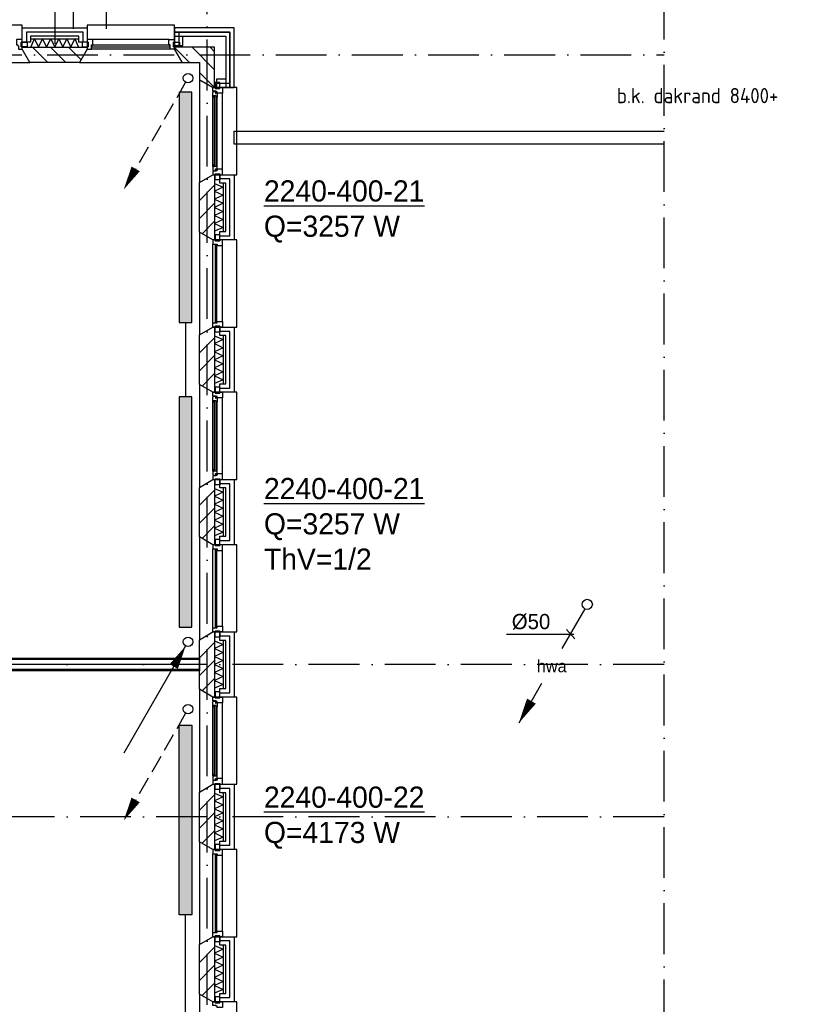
# Model space of a CAD drawing. Extents: x -1448 to 118900, y -195097 to 442500.
# Tile 101 of 103: x 80452 to 89675, y 409959 to 421589. Entities that reach past the tile are written whole.
import ezdxf
from ezdxf.enums import TextEntityAlignment as Align

# ---------------------------------------------------------------- set-up
doc = ezdxf.new("R2010")
doc.units = 0
doc.header["$LTSCALE"] = 100
for name, pattern in [('2322107', [2000, 1000, 1000]), ('CENTER4', [5, 3.125, -0.625, 0.625, -0.625]), ('DASHDOT', [9, 6, -1.5, 0, -1.5])]:
    doc.linetypes.add(name, pattern=pattern)
doc.layers.get('0').update_dxf_attribs({"linetype": 'CONTINUOUS'})
for name, color, linetype in [('AL$7----_STRAMIEN', 1, 'DASHDOT'), ('AL21----_BUITENWAND', 4, 'CONTINUOUS'), ('AL21K---_ISOLATIE', 1, 'CONTINUOUS'), ('AL22----_BINNENWAND', 7, 'CONTINUOUS'), ('AL27----_DAKEN', 7, 'CONTINUOUS'), ('AL28----_KONSTRUKTIE', 3, 'CONTINUOUS'), ('AL31----_BUITENKOZ', 7, 'CONTINUOUS'), ('ALL-----_REFLIJNEN', 8, 'CONTINUOUS'), ('ALXA3---_VOLZWART', 14, 'CONTINUOUS'), ('ALXAB---_PREFABBETON', 1, 'CONTINUOUS'), ('BL$4----', 7, 'CONTINUOUS'), ('WI561---', 1, 'CONTINUOUS'), ('WL521---', 4, 'CONTINUOUS'), ('WL561---', 4, 'CONTINUOUS'), ('WL561---_AANVOER', 4, 'CONTINUOUS'), ('WL561---_RETOUR', 4, 'CONTINUOUS'), ('WL570---_HARTLIJN', 1, 'CONTINUOUS')]:
    doc.layers.add(name, color=color, linetype=linetype)
doc.styles.add('BURO-018', font='BUROFONT.shx', dxfattribs={"height": 180})
doc.styles.add('BURO-025', font='BUROFONT.shx', dxfattribs={"height": 250})
doc.styles.get("Standard").update_dxf_attribs({"font": 'ISOCP'})

# ---------------------------------------------------------------- blocks, each defined once
blk = doc.blocks.new('2322401')
at = {"color": 0, "linetype": 'CONTINUOUS'}
for p, q in [((-0.5, 0.5, 1), (-0.5, 0.5)), ((-0.5, 0.5, 1), (-0.5, -0.5, 1)), ((0.5, 0.5, 1), (-0.5, 0.5, 1)), ((0.5, 0.5), (-0.5, 0.5)), ((-0.5, 0.5), (-0.5, -0.5)), ((0.5, 0.5, 1), (0.5, 0.5)), ((0.5, -0.5, 1), (0.5, 0.5, 1)), ((0.5, -0.5), (0.5, 0.5)), ((-0.5, -0.5, 1), (-0.5, -0.5)), ((-0.5, -0.5, 1), (0.5, -0.5, 1)), ((-0.5, -0.5), (0.5, -0.5)), ((0.5, -0.5, 1), (0.5, -0.5))]:
    blk.add_line(p, q, dxfattribs=at)
blk = doc.blocks.new('CVHATCH1')
at = {"color": 0, "linetype": 'CONTINUOUS'}
blk.add_solid([(-0.5, -0.5), (0.5, -0.5), (-0.5, 0.5), (0.5, 0.5)], dxfattribs=at)
blk = doc.blocks.new('LDV4107')
at = {"color": 0, "linetype": 'CONTINUOUS'}
blk.add_line((-0.25, -0.43), (-6.75, -11.69), dxfattribs=at)
blk.add_lwpolyline([(-0.25, -0.43, 0, 1, 0), (-1.5, -2.6, 1, 1, 0)], format="xyseb", dxfattribs=at)
blk.add_circle((0, 0), 0.5, dxfattribs=at)
blk = doc.blocks.new('LDV2108')
at = {"color": 0, "linetype": 'CONTINUOUS'}
for p, q in [((-0.25, -0.43), (-1.19, -2.06)), ((-1.56, -2.71), (-2.5, -4.33)), ((-2.87, -4.98), (-3.81, -6.6)), ((-4.19, -7.25), (-5.12, -8.88)), ((-5.5, -9.53), (-6.44, -11.15))]:
    blk.add_line(p, q, dxfattribs=at)
blk.add_lwpolyline([(-6.75, -11.69, 0, 1, 0), (-5.5, -9.53, 1, 1, 0)], format="xyseb", dxfattribs=at)
blk.add_circle((0, 0), 0.5, dxfattribs=at)
blk = doc.blocks.new('CVRINFO2')
at = {"color": 0, "linetype": 'CONTINUOUS', "style": 'BURO-025'}
for tag, p in [('CV_TEXT125', (0, 0)), ('CV_TEXT225', (0, -4.17)), ('CV_TEXT325', (0, -8.33)), ('CV_TEXT425', (0, -12.5))]:
    blk.add_attdef(tag, p, '', height=2.5, dxfattribs=at)
blk = doc.blocks.new('LDV2')
at = {"color": 0, "linetype": 'CONTINUOUS'}
for p, q in [((-0.25, -0.433), (-2.5, -4.33)), ((-4.5, -7.794), (-6.75, -11.691))]:
    blk.add_line(p, q, dxfattribs=at)
blk.add_lwpolyline([(-6.75, -11.691, 0, 1, 0), (-5.5, -9.526, 1, 1, 0)], format="xyseb", dxfattribs=at)
blk.add_circle((0, 0), 0.5, dxfattribs=at)
at = {"color": 0, "linetype": 'CONTINUOUS', "style": 'BURO-018'}
blk.add_attdef('LD_TEXT1', text='', height=1.8, dxfattribs=at).set_placement((-3.5, -6.062), align=Align.MIDDLE)

msp = doc.modelspace()

# ---------------------------------------------------------------- linework, layer by layer
at = {"layer": 'AL$7----_STRAMIEN', "color": 1}
for p, q in [((82665.4, 371249), (82665.4, 439905.7)), ((88065.4, 413972.7), (47396.4, 413972.7)), ((88065.4, 412172.7), (2467.7, 412172.7))]:
    msp.add_line(p, q, dxfattribs=at)
for points in [[(80865.4, 439905.7), (80865.4, 421172.7)], [(88065.4, 403352.1), (88065.4, 439905.7)], [(2467.7, 421172.7), (88065.4, 421172.7)]]:
    msp.add_lwpolyline(points, dxfattribs=at)
at = {"layer": 'AL21----_BUITENWAND', "color": 8}
for p, q in [((80480.4, 421323.7), (80480.4, 421492.7)), ((80480.4, 421492.7), (81250.4, 421492.7)), ((81250.4, 421492.7), (81250.4, 421323.7)), ((82985.4, 421492.7), (82280.4, 421492.7)), ((82280.4, 421492.7), (82280.4, 421392.7)), ((82985.4, 421492.7), (82280.4, 421492.7)), ((82280.4, 421492.7), (82280.4, 421392.7)), ((82985.4, 421492.7), (82280.4, 421492.7)), ((82280.4, 421492.7), (82280.4, 421282.7)), ((82985.4, 420787.7), (82985.4, 421492.7)), ((82985.4, 420787.7), (82985.4, 421492.7)), ((82985.4, 420787.7), (82985.4, 421492.7)), ((81150.4, 421392.7), (80580.4, 421392.7)), ((80580.4, 421392.7), (80580.4, 421323.7)), ((81150.4, 421323.7), (81150.4, 421392.7)), ((82280.4, 421392.7), (82885.4, 421392.7)), ((82280.4, 421392.7), (82885.4, 421392.7)), ((82380.4, 421282.7), (82380.4, 421392.7)), ((82380.4, 421392.7), (82885.4, 421392.7)), ((82885.4, 421392.7), (82885.4, 420787.7)), ((82885.4, 421392.7), (82885.4, 420787.7)), ((82885.4, 421392.7), (82885.4, 420887.7)), ((80580.4, 421323.7), (80480.4, 421323.7)), ((81250.4, 421323.7), (81150.4, 421323.7)), ((82280.4, 421282.7), (82380.4, 421282.7)), ((82885.4, 420887.7), (82775.4, 420887.7)), ((82775.4, 420887.7), (82775.4, 420787.7)), ((82775.4, 420787.7), (82985.4, 420787.7)), ((82885.4, 420787.7), (82985.4, 420787.7)), ((82885.4, 420787.7), (82985.4, 420787.7)), ((82816.4, 419657.7), (82816.4, 419757.7)), ((82816.4, 419757.7), (82985.4, 419757.7)), ((82985.4, 419757.7), (82985.4, 418987.7)), ((82885.4, 419657.7), (82816.4, 419657.7)), ((82885.4, 419087.7), (82885.4, 419657.7)), ((82816.4, 419087.7), (82885.4, 419087.7)), ((82816.4, 418987.7), (82816.4, 419087.7)), ((82985.4, 418987.7), (82816.4, 418987.7)), ((82816.4, 417857.7), (82816.4, 417957.7)), ((82816.4, 417957.7), (82985.4, 417957.7)), ((82985.4, 417957.7), (82985.4, 417187.7)), ((82885.4, 417857.7), (82816.4, 417857.7)), ((82885.4, 417287.7), (82885.4, 417857.7)), ((82816.4, 417287.7), (82885.4, 417287.7)), ((82816.4, 417187.7), (82816.4, 417287.7)), ((82985.4, 417187.7), (82816.4, 417187.7)), ((82816.4, 416057.7), (82816.4, 416157.7)), ((82816.4, 416157.7), (82985.4, 416157.7)), ((82985.4, 416157.7), (82985.4, 415387.7)), ((82885.4, 416057.7), (82816.4, 416057.7)), ((82885.4, 415487.7), (82885.4, 416057.7)), ((82816.4, 415487.7), (82885.4, 415487.7)), ((82816.4, 415387.7), (82816.4, 415487.7)), ((82985.4, 415387.7), (82816.4, 415387.7)), ((82816.4, 414257.7), (82816.4, 414357.7)), ((82816.4, 414357.7), (82985.4, 414357.7)), ((82985.4, 414357.7), (82985.4, 413587.7)), ((82885.4, 414257.7), (82816.4, 414257.7)), ((82885.4, 413687.7), (82885.4, 414257.7)), ((82816.4, 413687.7), (82885.4, 413687.7)), ((82816.4, 413587.7), (82816.4, 413687.7)), ((82985.4, 413587.7), (82816.4, 413587.7)), ((82816.4, 412457.7), (82816.4, 412557.7)), ((82816.4, 412557.7), (82985.4, 412557.7)), ((82985.4, 412557.7), (82985.4, 411787.7)), ((82885.4, 412457.7), (82816.4, 412457.7)), ((82885.4, 411887.7), (82885.4, 412457.7)), ((82816.4, 411887.7), (82885.4, 411887.7)), ((82816.4, 411787.7), (82816.4, 411887.7)), ((82985.4, 411787.7), (82816.4, 411787.7)), ((82816.4, 410657.7), (82816.4, 410757.7)), ((82816.4, 410757.7), (82985.4, 410757.7)), ((82885.4, 410657.7), (82816.4, 410657.7)), ((82885.4, 410087.7), (82885.4, 410657.7)), ((82985.4, 410757.7), (82985.4, 409987.7)), ((82816.4, 410087.7), (82885.4, 410087.7)), ((82816.4, 409987.7), (82816.4, 410087.7)), ((82985.4, 409987.7), (82816.4, 409987.7))]:
    msp.add_line(p, q, dxfattribs=at)
at = {"layer": 'AL21K---_ISOLATIE', "color": 8, "linetype": 'CONTINUOUS'}
for p, q in [((80580.4, 421362.7), (81150.4, 421362.7)), ((80584.6, 421262.7), (80627.9, 421362.7)), ((80627.9, 421362.7), (80675.4, 421262.7)), ((80675.4, 421262.7), (80722.9, 421362.7)), ((80722.9, 421362.7), (80770.4, 421262.7)), ((80770.4, 421262.7), (80817.9, 421362.7)), ((80817.9, 421362.7), (80865.4, 421262.7)), ((80865.4, 421262.7), (80912.9, 421362.7)), ((80912.9, 421362.7), (80960.4, 421262.7)), ((80960.4, 421262.7), (81007.9, 421362.7)), ((81007.9, 421362.7), (81055.4, 421262.7)), ((81055.4, 421262.7), (81102.9, 421362.7)), ((81102.9, 421362.7), (81146.2, 421262.7)), ((80580.4, 421262.7), (81150.4, 421262.7)), ((82755.4, 419657.7), (82755.4, 419087.7)), ((82755.4, 419653.5), (82855.4, 419610.2)), ((82855.4, 419657.7), (82855.4, 419087.7)), ((82855.4, 419610.2), (82755.4, 419562.7)), ((82755.4, 419562.7), (82855.4, 419515.2)), ((82855.4, 419515.2), (82755.4, 419467.7)), ((82755.4, 419467.7), (82855.4, 419420.2)), ((82855.4, 419420.2), (82755.4, 419372.7)), ((82755.4, 419372.7), (82855.4, 419325.2)), ((82855.4, 419325.2), (82755.4, 419277.7)), ((82755.4, 419277.7), (82855.4, 419230.2)), ((82855.4, 419230.2), (82755.4, 419182.7)), ((82755.4, 419182.7), (82855.4, 419135.2)), ((82855.4, 419135.2), (82755.4, 419091.9)), ((82755.4, 417857.7), (82755.4, 417287.7)), ((82755.4, 417853.5), (82855.4, 417810.2)), ((82855.4, 417810.2), (82755.4, 417762.7)), ((82755.4, 417762.7), (82855.4, 417715.2)), ((82855.4, 417857.7), (82855.4, 417287.7)), ((82855.4, 417715.2), (82755.4, 417667.7)), ((82755.4, 417667.7), (82855.4, 417620.2)), ((82855.4, 417620.2), (82755.4, 417572.7)), ((82755.4, 417572.7), (82855.4, 417525.2)), ((82855.4, 417525.2), (82755.4, 417477.7)), ((82755.4, 417477.7), (82855.4, 417430.2)), ((82855.4, 417430.2), (82755.4, 417382.7)), ((82755.4, 417382.7), (82855.4, 417335.2)), ((82855.4, 417335.2), (82755.4, 417291.9)), ((82755.4, 416057.7), (82755.4, 415487.7)), ((82755.4, 416053.5), (82855.4, 416010.2)), ((82855.4, 416010.2), (82755.4, 415962.7)), ((82855.4, 416057.7), (82855.4, 415487.7)), ((82755.4, 415962.7), (82855.4, 415915.2)), ((82855.4, 415915.2), (82755.4, 415867.7)), ((82755.4, 415867.7), (82855.4, 415820.2)), ((82855.4, 415820.2), (82755.4, 415772.7)), ((82755.4, 415772.7), (82855.4, 415725.2)), ((82855.4, 415725.2), (82755.4, 415677.7)), ((82755.4, 415677.7), (82855.4, 415630.2)), ((82855.4, 415630.2), (82755.4, 415582.7)), ((82755.4, 415582.7), (82855.4, 415535.2)), ((82855.4, 415535.2), (82755.4, 415491.9)), ((82755.4, 414257.7), (82755.4, 413687.7)), ((82755.4, 414253.5), (82855.4, 414210.2)), ((82855.4, 414210.2), (82755.4, 414162.7)), ((82755.4, 414162.7), (82855.4, 414115.2)), ((82855.4, 414257.7), (82855.4, 413687.7)), ((82855.4, 414115.2), (82755.4, 414067.7)), ((82755.4, 414067.7), (82855.4, 414020.2)), ((82855.4, 414020.2), (82755.4, 413972.7)), ((82755.4, 413972.7), (82855.4, 413925.2)), ((82855.4, 413925.2), (82755.4, 413877.7)), ((82755.4, 413877.7), (82855.4, 413830.2)), ((82855.4, 413830.2), (82755.4, 413782.7)), ((82755.4, 413782.7), (82855.4, 413735.2)), ((82855.4, 413735.2), (82755.4, 413691.9)), ((82755.4, 412457.7), (82755.4, 411887.7)), ((82755.4, 412453.5), (82855.4, 412410.2)), ((82855.4, 412410.2), (82755.4, 412362.7)), ((82855.4, 412457.7), (82855.4, 411887.7)), ((82755.4, 412362.7), (82855.4, 412315.2)), ((82855.4, 412315.2), (82755.4, 412267.7)), ((82755.4, 412267.7), (82855.4, 412220.2)), ((82855.4, 412220.2), (82755.4, 412172.7)), ((82755.4, 412172.7), (82855.4, 412125.2)), ((82855.4, 412125.2), (82755.4, 412077.7)), ((82755.4, 412077.7), (82855.4, 412030.2)), ((82855.4, 412030.2), (82755.4, 411982.7)), ((82755.4, 411982.7), (82855.4, 411935.2)), ((82855.4, 411935.2), (82755.4, 411891.9)), ((82755.4, 410657.7), (82755.4, 410087.7)), ((82855.4, 410657.7), (82855.4, 410087.7)), ((82755.4, 410653.5), (82855.4, 410610.2)), ((82855.4, 410610.2), (82755.4, 410562.7)), ((82755.4, 410562.7), (82855.4, 410515.2)), ((82855.4, 410515.2), (82755.4, 410467.7)), ((82755.4, 410467.7), (82855.4, 410420.2)), ((82855.4, 410420.2), (82755.4, 410372.7)), ((82755.4, 410372.7), (82855.4, 410325.2)), ((82855.4, 410325.2), (82755.4, 410277.7)), ((82755.4, 410277.7), (82855.4, 410230.2)), ((82855.4, 410230.2), (82755.4, 410182.7)), ((82755.4, 410182.7), (82855.4, 410135.2)), ((82855.4, 410135.2), (82755.4, 410091.9))]:
    msp.add_line(p, q, dxfattribs=at)
at = {"layer": 'AL22----_BINNENWAND', "color": 8}
for p, q in [((75116.5, 414047.7), (82575.4, 414047.7)), ((82575.4, 414047.7), (82575.4, 413897.7)), ((82575.4, 413897.7), (75116.5, 413897.7))]:
    msp.add_line(p, q, dxfattribs=at)
at = {"layer": 'AL22----_BINNENWAND', "color": 8, "linetype": 'CONTINUOUS'}
for p, q in [((82575.4, 414032.7), (75116.5, 414032.7)), ((82575.4, 413912.7), (75116.5, 413912.7))]:
    msp.add_line(p, q, dxfattribs=at)
at = {"layer": 'AL27----_DAKEN', "color": 8}
for p, q in [((81475.4, 439182.7), (81475.4, 421482.7)), ((81085.4, 438792.7), (81085.4, 421482.7)), ((82985, 420118.7), (82985, 420272.7))]:
    msp.add_line(p, q, dxfattribs=at)
at = {"layer": 'AL28----_KONSTRUKTIE', "color": 8}
for p, q in [((80480.4, 421242.7), (80480.4, 421262.7)), ((80480.4, 421262.7), (81250.4, 421262.7)), ((80572.8, 421082.7), (80480.4, 421242.7)), ((81250.4, 421242.7), (81158, 421082.7)), ((81250.4, 421262.7), (81250.4, 421242.7)), ((81158, 421082.7), (80572.8, 421082.7)), ((82575.4, 419665.4), (82735.4, 419757.7)), ((82735.4, 419757.7), (82755.4, 419757.7)), ((82755.4, 419757.7), (82755.4, 418987.7)), ((82575.4, 419080.1), (82575.4, 419665.4)), ((82735.4, 418987.7), (82575.4, 419080.1)), ((82755.4, 418987.7), (82735.4, 418987.7)), ((82575.4, 417865.4), (82735.4, 417957.7)), ((82735.4, 417957.7), (82755.4, 417957.7)), ((82755.4, 417957.7), (82755.4, 417187.7)), ((82575.4, 417280.1), (82575.4, 417865.4)), ((82735.4, 417187.7), (82575.4, 417280.1)), ((82755.4, 417187.7), (82735.4, 417187.7)), ((82575.4, 416065.4), (82735.4, 416157.7)), ((82735.4, 416157.7), (82755.4, 416157.7)), ((82755.4, 416157.7), (82755.4, 415387.7)), ((82575.4, 415480.1), (82575.4, 416065.4)), ((82735.4, 415387.7), (82575.4, 415480.1)), ((82755.4, 415387.7), (82735.4, 415387.7)), ((82575.4, 414265.4), (82735.4, 414357.7)), ((82575.4, 413680.1), (82575.4, 414265.4)), ((82735.4, 414357.7), (82755.4, 414357.7)), ((82755.4, 414357.7), (82755.4, 413587.7)), ((82735.4, 413587.7), (82575.4, 413680.1)), ((82755.4, 413587.7), (82735.4, 413587.7)), ((82575.4, 412465.4), (82735.4, 412557.7)), ((82735.4, 412557.7), (82755.4, 412557.7)), ((82755.4, 412557.7), (82755.4, 411787.7)), ((82575.4, 411880.1), (82575.4, 412465.4)), ((82735.4, 411787.7), (82575.4, 411880.1)), ((82755.4, 411787.7), (82735.4, 411787.7)), ((82575.4, 410665.4), (82735.4, 410757.7)), ((82575.4, 410080.1), (82575.4, 410665.4)), ((82735.4, 410757.7), (82755.4, 410757.7)), ((82755.4, 410757.7), (82755.4, 409987.7)), ((82735.4, 409987.7), (82575.4, 410080.1)), ((82755.4, 409987.7), (82735.4, 409987.7))]:
    msp.add_line(p, q, dxfattribs=at)
at = {"layer": 'AL28----_KONSTRUKTIE', "color": 8, "linetype": 'CONTINUOUS'}
for p, q in [((82755.4, 421262.7), (82280.4, 421262.7)), ((82280.4, 421262.7), (82280.4, 421242.7)), ((82280.4, 421242.7), (82372.8, 421082.7)), ((82755.4, 420787.7), (82755.4, 421262.7)), ((82372.8, 421082.7), (82575.4, 421082.7)), ((82575.4, 421082.7), (82575.4, 420880.1)), ((82575.4, 420880.1), (82735.4, 420787.7)), ((82735.4, 420787.7), (82755.4, 420787.7))]:
    msp.add_line(p, q, dxfattribs=at)
at = {"layer": 'AL31----_BUITENKOZ', "color": 8}
for p, q in [((82985, 420272.7), (88065.4, 420272.7)), ((88065.4, 420118.7), (82985, 420118.7))]:
    msp.add_line(p, q, dxfattribs=at)
for points in [[(79450.4, 421242.7), (79358, 421082.7), (80572.8, 421082.7), (80480.4, 421242.7), (80480.4, 421522.7), (79450.4, 421522.7)], [(81250.4, 421242.7), (81158, 421082.7), (82372.8, 421082.7), (82280.4, 421242.7), (82280.4, 421522.7), (81250.4, 421522.7)], [(80480.4, 421242.7), (80480.4, 421267.7), (80470.4, 421267.7), (80470.4, 421323.7), (80480.4, 421323.7), (80480.4, 421356.7), (80413.4, 421356.7), (80413.4, 421293.7), (80430.4, 421293.7), (80430.4, 421278.7), (80436.4, 421278.7), (80436.4, 421242.7)], [(80470.4, 421267.7), (80470.4, 421323.7), (80541.4, 421323.7), (80541.4, 421267.7)], [(81260.4, 421267.7), (81260.4, 421323.7), (81189.4, 421323.7), (81189.4, 421267.7)], [(82270.4, 421267.7), (82270.4, 421323.7), (82341.4, 421323.7), (82341.4, 421267.7)], [(82735.4, 420787.7), (82575.4, 420880.1), (82575.4, 419665.4), (82735.4, 419757.7), (83015.4, 419757.7), (83015.4, 420787.7)], [(82735.4, 420787.7), (82760.4, 420787.7), (82760.4, 420777.7), (82816.4, 420777.7), (82816.4, 420787.7), (82849.4, 420787.7), (82849.4, 420720.7), (82786.4, 420720.7), (82786.4, 420737.7), (82771.4, 420737.7), (82771.4, 420743.7), (82735.4, 420743.7)], [(82760.4, 420777.7), (82816.4, 420777.7), (82816.4, 420848.7), (82760.4, 420848.7)], [(82732.4, 420731), (82736.6, 420733.5), (82736.6, 420740.5), (82766.4, 420740.5), (82766.4, 420718), (82771.4, 420718), (82771.4, 420726), (82786.4, 420726), (82786.4, 420720.7), (82786.4, 420673.6), (82773.4, 420671.5), (82773.4, 420688.5), (82732.4, 420688.5)], [(82734.7, 420688.5), (82748.2, 420688.5), (82748.2, 420671.5), (82734.7, 420671.5)], [(82732.4, 419814.4), (82736.6, 419812), (82736.6, 419804.9), (82766.4, 419804.9), (82766.4, 419827.4), (82771.4, 419827.4), (82771.4, 419819.4), (82786.4, 419819.4), (82786.4, 419824.7), (82786.4, 419871.9), (82773.4, 419873.9), (82773.4, 419856.9), (82732.4, 419856.9)], [(82734.7, 419856.9), (82748.2, 419856.9), (82748.2, 419873.9), (82734.7, 419873.9)], [(82735.4, 419757.7), (82760.4, 419757.7), (82760.4, 419767.7), (82816.4, 419767.7), (82816.4, 419757.7), (82849.4, 419757.7), (82849.4, 419824.7), (82786.4, 419824.7), (82786.4, 419807.7), (82771.4, 419807.7), (82771.4, 419801.7), (82735.4, 419801.7)], [(82760.4, 419767.7), (82816.4, 419767.7), (82816.4, 419696.7), (82760.4, 419696.7)], [(82735.4, 418987.7), (82575.4, 419080.1), (82575.4, 417865.4), (82735.4, 417957.7), (83015.4, 417957.7), (83015.4, 418987.7)], [(82760.4, 418977.7), (82816.4, 418977.7), (82816.4, 419048.7), (82760.4, 419048.7)], [(82760.4, 417967.7), (82816.4, 417967.7), (82816.4, 417896.7), (82760.4, 417896.7)], [(82735.4, 417187.7), (82575.4, 417280.1), (82575.4, 416065.4), (82735.4, 416157.7), (83015.4, 416157.7), (83015.4, 417187.7)], [(82735.4, 417187.7), (82760.4, 417187.7), (82760.4, 417177.7), (82816.4, 417177.7), (82816.4, 417187.7), (82849.4, 417187.7), (82849.4, 417120.7), (82786.4, 417120.7), (82786.4, 417137.7), (82771.4, 417137.7), (82771.4, 417143.7), (82735.4, 417143.7)], [(82760.4, 417177.7), (82816.4, 417177.7), (82816.4, 417248.7), (82760.4, 417248.7)], [(82732.4, 417131), (82736.6, 417133.5), (82736.6, 417140.5), (82766.4, 417140.5), (82766.4, 417118), (82771.4, 417118), (82771.4, 417126), (82786.4, 417126), (82786.4, 417120.7), (82786.4, 417073.6), (82773.4, 417071.5), (82773.4, 417088.5), (82732.4, 417088.5)], [(82734.7, 417088.5), (82748.2, 417088.5), (82748.2, 417071.5), (82734.7, 417071.5)], [(82732.4, 416214.4), (82736.6, 416212), (82736.6, 416204.9), (82766.4, 416204.9), (82766.4, 416227.4), (82771.4, 416227.4), (82771.4, 416219.4), (82786.4, 416219.4), (82786.4, 416224.7), (82786.4, 416271.9), (82773.4, 416273.9), (82773.4, 416256.9), (82732.4, 416256.9)], [(82734.7, 416256.9), (82748.2, 416256.9), (82748.2, 416273.9), (82734.7, 416273.9)], [(82735.4, 416157.7), (82760.4, 416157.7), (82760.4, 416167.7), (82816.4, 416167.7), (82816.4, 416157.7), (82849.4, 416157.7), (82849.4, 416224.7), (82786.4, 416224.7), (82786.4, 416207.7), (82771.4, 416207.7), (82771.4, 416201.7), (82735.4, 416201.7)], [(82760.4, 416167.7), (82816.4, 416167.7), (82816.4, 416096.7), (82760.4, 416096.7)], [(82735.4, 415387.7), (82575.4, 415480.1), (82575.4, 414265.4), (82735.4, 414357.7), (83015.4, 414357.7), (83015.4, 415387.7)], [(82760.4, 415377.7), (82816.4, 415377.7), (82816.4, 415448.7), (82760.4, 415448.7)], [(82760.4, 414367.7), (82816.4, 414367.7), (82816.4, 414296.7), (82760.4, 414296.7)], [(82735.4, 413587.7), (82575.4, 413680.1), (82575.4, 412465.4), (82735.4, 412557.7), (83015.4, 412557.7), (83015.4, 413587.7)], [(82735.4, 413587.7), (82760.4, 413587.7), (82760.4, 413577.7), (82816.4, 413577.7), (82816.4, 413587.7), (82849.4, 413587.7), (82849.4, 413520.7), (82786.4, 413520.7), (82786.4, 413537.7), (82771.4, 413537.7), (82771.4, 413543.7), (82735.4, 413543.7)], [(82760.4, 413577.7), (82816.4, 413577.7), (82816.4, 413648.7), (82760.4, 413648.7)], [(82732.4, 413531), (82736.6, 413533.5), (82736.6, 413540.5), (82766.4, 413540.5), (82766.4, 413518), (82771.4, 413518), (82771.4, 413526), (82786.4, 413526), (82786.4, 413520.7), (82786.4, 413473.6), (82773.4, 413471.5), (82773.4, 413488.5), (82732.4, 413488.5)], [(82734.7, 413488.5), (82748.2, 413488.5), (82748.2, 413471.5), (82734.7, 413471.5)], [(82732.4, 412614.4), (82736.6, 412612), (82736.6, 412604.9), (82766.4, 412604.9), (82766.4, 412627.4), (82771.4, 412627.4), (82771.4, 412619.4), (82786.4, 412619.4), (82786.4, 412624.7), (82786.4, 412671.9), (82773.4, 412673.9), (82773.4, 412656.9), (82732.4, 412656.9)], [(82734.7, 412656.9), (82748.2, 412656.9), (82748.2, 412673.9), (82734.7, 412673.9)], [(82735.4, 412557.7), (82760.4, 412557.7), (82760.4, 412567.7), (82816.4, 412567.7), (82816.4, 412557.7), (82849.4, 412557.7), (82849.4, 412624.7), (82786.4, 412624.7), (82786.4, 412607.7), (82771.4, 412607.7), (82771.4, 412601.7), (82735.4, 412601.7)], [(82760.4, 412567.7), (82816.4, 412567.7), (82816.4, 412496.7), (82760.4, 412496.7)], [(82735.4, 411787.7), (82575.4, 411880.1), (82575.4, 410665.4), (82735.4, 410757.7), (83015.4, 410757.7), (83015.4, 411787.7)], [(82760.4, 411777.7), (82816.4, 411777.7), (82816.4, 411848.7), (82760.4, 411848.7)], [(82760.4, 410767.7), (82816.4, 410767.7), (82816.4, 410696.7), (82760.4, 410696.7)], [(82735.4, 409987.7), (82575.4, 410080.1), (82575.4, 408865.4), (82735.4, 408957.7), (83015.4, 408957.7), (83015.4, 409987.7)], [(82735.4, 409987.7), (82760.4, 409987.7), (82760.4, 409977.7), (82816.4, 409977.7), (82816.4, 409987.7), (82849.4, 409987.7), (82849.4, 409920.7), (82786.4, 409920.7), (82786.4, 409937.7), (82771.4, 409937.7), (82771.4, 409943.7), (82735.4, 409943.7)], [(82760.4, 409977.7), (82816.4, 409977.7), (82816.4, 410048.7), (82760.4, 410048.7)]]:
    msp.add_lwpolyline(points, close=True, dxfattribs=at)
at = {"layer": 'AL31----_BUITENKOZ', "color": 8, "linetype": 'CONTINUOUS'}
for points in [[(81300.4, 421242.7), (81300.4, 421242.7), (81300.4, 421293.7), (81317.4, 421293.7), (81317.4, 421356.7), (81317.4, 421356.7), (81317.4, 421356.7), (81317.4, 421356.7), (81317.4, 421356.7), (81250.4, 421356.7), (81250.4, 421323.7), (81260.4, 421323.7), (81260.4, 421267.7), (81250.4, 421267.7), (81250.4, 421267.7), (81250.4, 421242.7)], [(82230.4, 421242.7), (82230.4, 421242.7), (82230.4, 421293.7), (82213.4, 421293.7), (82213.4, 421356.7), (82213.4, 421356.7), (82213.4, 421356.7), (82213.4, 421356.7), (82213.4, 421356.7), (82280.4, 421356.7), (82280.4, 421323.7), (82270.4, 421323.7), (82270.4, 421267.7), (82280.4, 421267.7), (82280.4, 421267.7), (82280.4, 421242.7)], [(82225.4, 421268.7), (82225.4, 421289.7), (81305.4, 421289.7), (81305.4, 421268.7)], [(82750.4, 419858.9), (82771.4, 419858.9), (82771.4, 420686.5), (82750.4, 420686.5)], [(82735.4, 418937.7), (82735.4, 418937.7), (82786.4, 418937.7), (82786.4, 418920.7), (82849.4, 418920.7), (82849.4, 418920.7), (82849.4, 418920.7), (82849.4, 418920.7), (82849.4, 418920.7), (82849.4, 418987.7), (82816.4, 418987.7), (82816.4, 418977.7), (82760.4, 418977.7), (82760.4, 418987.7), (82760.4, 418987.7), (82735.4, 418987.7)], [(82761.4, 418012.7), (82782.4, 418012.7), (82782.4, 418932.7), (82761.4, 418932.7)], [(82735.4, 418007.7), (82735.4, 418007.7), (82786.4, 418007.7), (82786.4, 418024.7), (82849.4, 418024.7), (82849.4, 418024.7), (82849.4, 418024.7), (82849.4, 418024.7), (82849.4, 418024.7), (82849.4, 417957.7), (82816.4, 417957.7), (82816.4, 417967.7), (82760.4, 417967.7), (82760.4, 417957.7), (82760.4, 417957.7), (82735.4, 417957.7)], [(82750.4, 416258.9), (82771.4, 416258.9), (82771.4, 417086.5), (82750.4, 417086.5)], [(82735.4, 415337.7), (82735.4, 415337.7), (82786.4, 415337.7), (82786.4, 415320.7), (82849.4, 415320.7), (82849.4, 415320.7), (82849.4, 415320.7), (82849.4, 415320.7), (82849.4, 415320.7), (82849.4, 415387.7), (82816.4, 415387.7), (82816.4, 415377.7), (82760.4, 415377.7), (82760.4, 415387.7), (82760.4, 415387.7), (82735.4, 415387.7)], [(82761.4, 414412.7), (82782.4, 414412.7), (82782.4, 415332.7), (82761.4, 415332.7)], [(82735.4, 414407.7), (82735.4, 414407.7), (82786.4, 414407.7), (82786.4, 414424.7), (82849.4, 414424.7), (82849.4, 414424.7), (82849.4, 414424.7), (82849.4, 414424.7), (82849.4, 414424.7), (82849.4, 414357.7), (82816.4, 414357.7), (82816.4, 414367.7), (82760.4, 414367.7), (82760.4, 414357.7), (82760.4, 414357.7), (82735.4, 414357.7)], [(82750.4, 412658.9), (82771.4, 412658.9), (82771.4, 413486.5), (82750.4, 413486.5)], [(82735.4, 411737.7), (82735.4, 411737.7), (82786.4, 411737.7), (82786.4, 411720.7), (82849.4, 411720.7), (82849.4, 411720.7), (82849.4, 411720.7), (82849.4, 411720.7), (82849.4, 411720.7), (82849.4, 411787.7), (82816.4, 411787.7), (82816.4, 411777.7), (82760.4, 411777.7), (82760.4, 411787.7), (82760.4, 411787.7), (82735.4, 411787.7)], [(82761.4, 410812.7), (82782.4, 410812.7), (82782.4, 411732.7), (82761.4, 411732.7)], [(82735.4, 410807.7), (82735.4, 410807.7), (82786.4, 410807.7), (82786.4, 410824.7), (82849.4, 410824.7), (82849.4, 410824.7), (82849.4, 410824.7), (82849.4, 410824.7), (82849.4, 410824.7), (82849.4, 410757.7), (82816.4, 410757.7), (82816.4, 410767.7), (82760.4, 410767.7), (82760.4, 410757.7), (82760.4, 410757.7), (82735.4, 410757.7)]]:
    msp.add_lwpolyline(points, close=True, dxfattribs=at)
at = {"layer": 'AL31----_BUITENKOZ', "color": 8}
for points in [[(82213.4, 421356.7), (81317.4, 421356.7)], [(82230.4, 421242.7), (81300.4, 421242.7)], [(82732.4, 419856.9), (82732.4, 420688.5)], [(82786.4, 419871.9), (82786.4, 420673.6)], [(82849.4, 419824.7), (82849.4, 420720.7)], [(82735.4, 418007.7), (82735.4, 418937.7)], [(82849.4, 418024.7), (82849.4, 418920.7)], [(82732.4, 416256.9), (82732.4, 417088.5)], [(82786.4, 416271.9), (82786.4, 417073.6)], [(82849.4, 416224.7), (82849.4, 417120.7)], [(82735.4, 414407.7), (82735.4, 415337.7)], [(82849.4, 414424.7), (82849.4, 415320.7)], [(82732.4, 412656.9), (82732.4, 413488.5)], [(82786.4, 412671.9), (82786.4, 413473.6)], [(82849.4, 412624.7), (82849.4, 413520.7)], [(82735.4, 410807.7), (82735.4, 411737.7)], [(82849.4, 410824.7), (82849.4, 411720.7)]]:
    msp.add_lwpolyline(points, dxfattribs=at)
at = {"layer": 'ALL-----_REFLIJNEN', "color": 8, "linetype": 'CONTINUOUS'}
for p, q in [((81200.4, 421442.7), (80530.4, 421442.7)), ((80530.4, 421442.7), (80530.4, 421323.7)), ((81200.4, 421323.7), (81200.4, 421442.7)), ((82280.4, 421442.7), (82935.4, 421442.7)), ((82935.4, 421442.7), (82280.4, 421442.7)), ((82935.4, 421442.7), (82330.4, 421442.7)), ((82330.4, 421442.7), (82330.4, 421282.7)), ((82935.4, 421442.7), (82935.4, 420787.7)), ((82935.4, 420787.7), (82935.4, 421442.7)), ((82935.4, 420837.7), (82935.4, 421442.7)), ((82775.4, 420837.7), (82935.4, 420837.7)), ((82935.4, 419707.7), (82816.4, 419707.7)), ((82935.4, 419037.7), (82935.4, 419707.7)), ((82816.4, 419037.7), (82935.4, 419037.7)), ((82935.4, 417907.7), (82816.4, 417907.7)), ((82935.4, 417237.7), (82935.4, 417907.7)), ((82816.4, 417237.7), (82935.4, 417237.7)), ((82935.4, 416107.7), (82816.4, 416107.7)), ((82935.4, 415437.7), (82935.4, 416107.7)), ((82816.4, 415437.7), (82935.4, 415437.7)), ((82935.4, 414307.7), (82816.4, 414307.7)), ((82935.4, 413637.7), (82935.4, 414307.7)), ((82575.4, 413972.7), (75116.5, 413972.7)), ((82816.4, 413637.7), (82935.4, 413637.7)), ((82935.4, 412507.7), (82816.4, 412507.7)), ((82935.4, 411837.7), (82935.4, 412507.7)), ((82816.4, 411837.7), (82935.4, 411837.7)), ((82935.4, 410707.7), (82816.4, 410707.7)), ((82935.4, 410037.7), (82935.4, 410707.7)), ((82816.4, 410037.7), (82935.4, 410037.7))]:
    msp.add_line(p, q, dxfattribs=at)
at = {"layer": 'ALXA3---_VOLZWART', "color": 8}
for p, q in [((81200.4, 421442.7), (80530.4, 421442.7)), ((80530.4, 421442.7), (80530.4, 421323.7)), ((81200.4, 421323.7), (81200.4, 421442.7)), ((82280.4, 421442.7), (82935.4, 421442.7)), ((82935.4, 421442.7), (82280.4, 421442.7)), ((82935.4, 421442.7), (82330.4, 421442.7)), ((82330.4, 421442.7), (82330.4, 421282.7)), ((82935.4, 421442.7), (82935.4, 420787.7)), ((82935.4, 420787.7), (82935.4, 421442.7)), ((82935.4, 420837.7), (82935.4, 421442.7)), ((82775.4, 420837.7), (82935.4, 420837.7)), ((82935.4, 419707.7), (82816.4, 419707.7)), ((82935.4, 419037.7), (82935.4, 419707.7)), ((82816.4, 419037.7), (82935.4, 419037.7)), ((82935.4, 417907.7), (82816.4, 417907.7)), ((82935.4, 417237.7), (82935.4, 417907.7)), ((82816.4, 417237.7), (82935.4, 417237.7)), ((82935.4, 416107.7), (82816.4, 416107.7)), ((82935.4, 415437.7), (82935.4, 416107.7)), ((82816.4, 415437.7), (82935.4, 415437.7)), ((82935.4, 414307.7), (82816.4, 414307.7)), ((82935.4, 413637.7), (82935.4, 414307.7)), ((82816.4, 413637.7), (82935.4, 413637.7)), ((82935.4, 412507.7), (82816.4, 412507.7)), ((82935.4, 411837.7), (82935.4, 412507.7)), ((82816.4, 411837.7), (82935.4, 411837.7)), ((82935.4, 410707.7), (82816.4, 410707.7)), ((82935.4, 410037.7), (82935.4, 410707.7)), ((82816.4, 410037.7), (82935.4, 410037.7))]:
    msp.add_line(p, q, dxfattribs=at)
at = {"layer": 'ALXAB---_PREFABBETON', "color": 8}
for p, q in [((80604.9, 421262.7), (80784.9, 421082.7)), ((80817, 421262.7), (80997, 421082.7)), ((81029.2, 421262.7), (81176.7, 421115.2)), ((81241.3, 421262.7), (81250.4, 421253.6)), ((82457.7, 421082.7), (82280.4, 421260)), ((82755.4, 420997.1), (82489.8, 421262.7)), ((82755.4, 421209.3), (82701.9, 421262.7)), ((82752.7, 420787.7), (82575.4, 420965)), ((82755.4, 419633.2), (82575.4, 419453.2)), ((82755.4, 419421.1), (82575.4, 419241.1)), ((82755.4, 419209), (82607.8, 419061.4)), ((82755.4, 418996.8), (82746.3, 418987.7)), ((82755.4, 417833.2), (82575.4, 417653.2)), ((82755.4, 417621.1), (82575.4, 417441.1)), ((82755.4, 417409), (82607.8, 417261.4)), ((82755.4, 417196.8), (82746.3, 417187.7)), ((82755.4, 416033.2), (82575.4, 415853.2)), ((82755.4, 415821.1), (82575.4, 415641.1)), ((82755.4, 415609), (82607.8, 415461.4)), ((82755.4, 415396.8), (82746.3, 415387.7)), ((82755.4, 414233.2), (82575.4, 414053.2)), ((82755.4, 414021.1), (82575.4, 413841.1)), ((82755.4, 413809), (82607.8, 413661.4)), ((82755.4, 413596.8), (82746.3, 413587.7)), ((82755.4, 412433.2), (82575.4, 412253.2)), ((82755.4, 412221.1), (82575.4, 412041.1)), ((82755.4, 412009), (82607.8, 411861.4)), ((82755.4, 411796.8), (82746.3, 411787.7)), ((82755.4, 410633.2), (82575.4, 410453.2)), ((82755.4, 410421.1), (82575.4, 410241.1)), ((82755.4, 410209), (82607.8, 410061.4)), ((82755.4, 409996.8), (82746.3, 409987.7))]:
    msp.add_line(p, q, dxfattribs=at)
at = {"layer": 'WL561---_AANVOER', "linetype": '2322107'}
msp.add_line((82410.8, 418012.7), (82410.8, 417132.7), dxfattribs=at)
at = {"layer": 'WL561---_AANVOER'}
msp.add_line((82410.8, 409692.7), (82410.8, 411016.3), dxfattribs=at)
at = {"layer": 'WL570---_HARTLIJN', "color": 1, "linetype": 'CONTINUOUS'}
for p, q in [((86910.3, 414387.8), (87009.5, 414276.3)), ((86997.1, 414325.9), (86203.6, 414325.9))]:
    msp.add_line(p, q, dxfattribs=at)

# ---------------------------------------------------------------- block references
at = {"layer": 'WI561---'}
ref = msp.add_blockref('CVRINFO2', (83337.5, 419441.6), dxfattribs=dict(at, xscale=100, yscale=100, zscale=100))
ref.add_attrib('CV_TEXT125', '%%u2240-400-21', (83337.5, 419441.6), dxfattribs={"layer": '0', "color": 2, "linetype": 'CONTINUOUS', "height": 250, "style": 'BURO-025'})
ref.add_attrib('CV_TEXT225', 'Q=3257 W', (83337.5, 419024.9), dxfattribs={"layer": '0', "color": 2, "linetype": 'CONTINUOUS', "height": 250, "style": 'BURO-025'})
ref = msp.add_blockref('CVRINFO2', (83337.5, 415925.8), dxfattribs=dict(at, xscale=100, yscale=100, zscale=100))
ref.add_attrib('CV_TEXT125', '%%u2240-400-21', (83337.5, 415925.8), dxfattribs={"layer": '0', "color": 2, "linetype": 'CONTINUOUS', "height": 250, "style": 'BURO-025'})
ref.add_attrib('CV_TEXT225', 'Q=3257 W', (83337.5, 415509.2), dxfattribs={"layer": '0', "color": 2, "linetype": 'CONTINUOUS', "height": 250, "style": 'BURO-025'})
ref.add_attrib('CV_TEXT325', 'ThV=1/2', (83337.5, 415092.5), dxfattribs={"layer": '0', "color": 2, "linetype": 'CONTINUOUS', "height": 250, "style": 'BURO-025'})
ref = msp.add_blockref('CVRINFO2', (83337.5, 412281), dxfattribs=dict(at, xscale=100, yscale=100, zscale=100))
ref.add_attrib('CV_TEXT125', '%%u2240-400-22', (83337.5, 412281), dxfattribs={"layer": '0', "color": 2, "linetype": 'CONTINUOUS', "height": 250, "style": 'BURO-025'})
ref.add_attrib('CV_TEXT225', 'Q=4173 W', (83337.5, 411864.3), dxfattribs={"layer": '0', "color": 2, "linetype": 'CONTINUOUS', "height": 250, "style": 'BURO-025'})
at = {"layer": 'WL521---', "color": 2}
ref = msp.add_blockref('LDV2', (87157.9, 414683.3), dxfattribs=dict(at, xscale=120, yscale=120, zscale=120))
ref.add_attrib('LD_TEXT1', 'hwa', dxfattribs={"layer": '0', "color": 1, "linetype": 'CONTINUOUS', "height": 144, "style": 'BURO-018'}).set_placement((86737.9, 413955.9), align=Align.MIDDLE)
at = {"layer": 'WL561---', "yscale": 150}
for name, p, xscale, zscale, rotation in [('2322401', (82410.8, 419372.7), 2720, 400, 270.0000000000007), ('CVHATCH1', (82410.8, 419372.7), 2720, 2720, 270.0000000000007), ('2322401', (82410.8, 415772.7), 2720, 400, 270.0000000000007), ('CVHATCH1', (82410.8, 415772.7), 2720, 2720, 270.0000000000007), ('2322401', (82410.8, 412136.3), -2240, 400, 269.9999999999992), ('CVHATCH1', (82410.8, 412136.3), -2240, 2240, 269.9999999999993)]:
    msp.add_blockref(name, p, dxfattribs=dict(at, xscale=xscale, zscale=zscale, rotation=rotation))
at = {"layer": 'WL561---_AANVOER', "color": 2, "xscale": 112.5, "yscale": 112.5, "zscale": 112.5}
msp.add_blockref('LDV4107', (82440.8, 414240.9), dxfattribs=at)
at = {"layer": 'WL561---_RETOUR', "color": 2, "xscale": 112.5, "yscale": 112.5, "zscale": 112.5}
for p in [(82440.8, 420898.6), (82440.8, 413445.1)]:
    msp.add_blockref('LDV2108', p, dxfattribs=at)

# ---------------------------------------------------------------- texts
at = {"layer": 'BL$4----', "color": 8}
msp.add_text('b.k. dakrand 8400+', height=180, dxfattribs=at).set_placement((87506.7, 420602.6))
at = {"layer": 'WL570---_HARTLIJN', "color": 1, "linetype": 'CENTER4', "style": 'BURO-018'}
msp.add_text('%%c50', height=180, dxfattribs=at).set_placement((86265.7, 414390))

doc.saveas('drawing.dxf')
